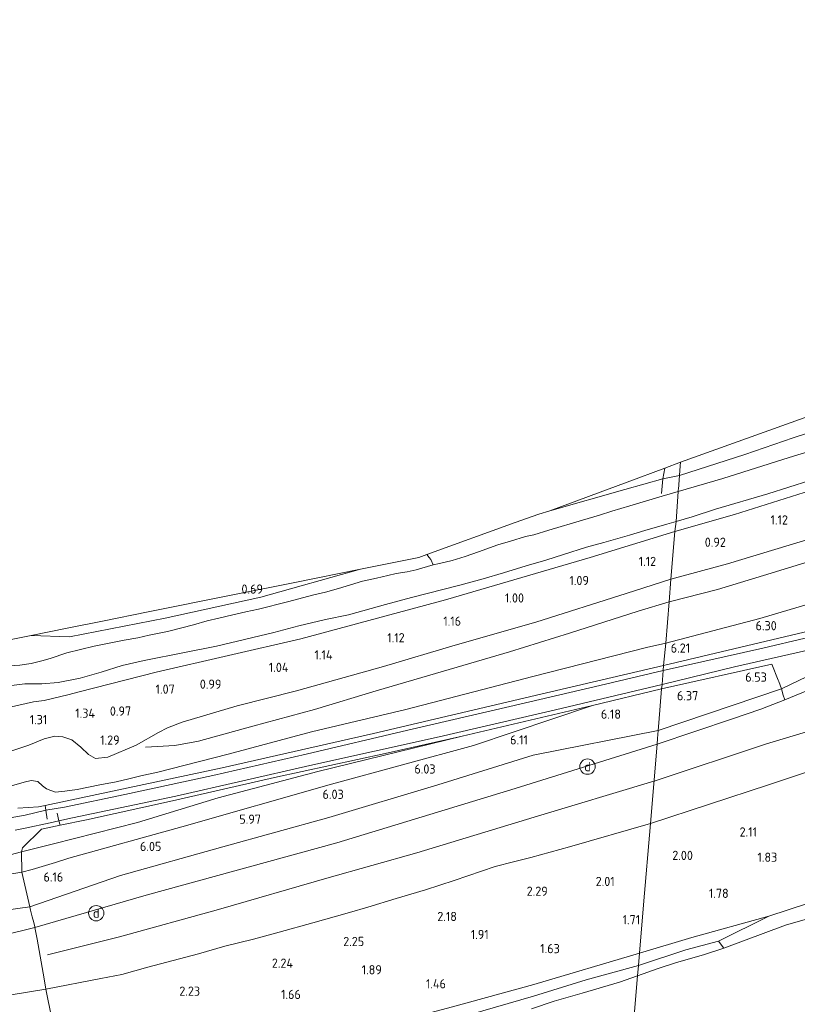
# Model space of a CAD drawing. Extents: x 130905 to 137824, y 412333 to 417928.
# Tile 82 of 256: x 131955 to 132107, y 413872 to 414064. Entities that reach past the tile are written whole.
import ezdxf
from ezdxf.enums import TextEntityAlignment as Align
from ezdxf.lldxf.tags import DXFTag

# ---------------------------------------------------------------- set-up
doc = ezdxf.new("R2010")
doc.units = 0
for name, color, linetype, lineweight in [('B-ME-GR-GRAS-GV', 60, 'Continuous', 13), ('B-ME-GW-TALUD_KRUIN-G', 90, 'Continuous', 18), ('B-ME-GW-TALUD_TEEN-G', 90, 'Continuous', 18), ('B-ME-IE-MEUBILAIR_DIJKPAAL-S', 7, 'Continuous', 25), ('B-ME-IE-MEUBILAIR_WEGMEUBILAIR-G', 7, 'Continuous', 18), ('B-ME-IE-TERREINAFSCHEIDING_DOORGANG-G', 210, 'Continuous', 18), ('B-ME-IE-TERREINAFSCHEIDING_KUNSTMATIG_HEKWERK-G', 20, 'IE-TERREINAFSCHEIDING-KUNSTMATIG', 18), ('B-ME-KG-GRENS_OPNAME-G', 210, 'KG-OPNAME', 18), ('B-ME-OB-BEKLEDING_STEEN-GV', 30, 'Continuous', 18), ('B-ME-OB-OEVERVOORZIENING-G', 7, 'Continuous', 18), ('B-ME-OG-BREUKLIJN-G', 7, 'Continuous', 18), ('B-ME-OG-WATER_GREPPEL-G', 160, 'Continuous', 18), ('B-ME-OG-WATER_RIVIER-GV', 130, 'Continuous', 18), ('B-ME-OG-WATER_SLOOT-G', 120, 'Continuous', 18), ('B-ME-OG-WATER_SLOOT-GV', 120, 'Continuous', 18), ('B-ME-VH-VERHARDING_ASFALT-GV', 252, 'Continuous', 18), ('B-ME-WH-WINTERBED-G', 150, 'WH-WINTERBED', 18), ('X-XX-AL-HOOGTELABEL-S', 7, 'Continuous', 25)]:
    doc.layers.add(name, color=color, linetype=linetype, lineweight=lineweight)
doc.styles.add('NLCS-ISO', font='NLCS-ISO.ttf')
doc.styles.add('NLCS-ISO-ANNOTATIVE-T18', font='NLCS-ISO.ttf', dxfattribs={"height": 1.8})
doc.styles.get("Standard").update_dxf_attribs({"font": 'arial.ttf'})
doc.linetypes.add('IE-TERREINAFSCHEIDING-KUNSTMATIG', pattern='A,4,[82,NLCS.SHX,S=0.75,R=90,X=0,Y=0],4,-2', length=10)
tags = doc.linetypes.add('KG-OPNAME', pattern='A,5.5,-2,["O",Standard,S=1.8,R=0,X=-0.5,Y=-0.9],-2,5.5,-2,[5,NLCS.SHX,S=0.75,R=0,X=0,Y=0],-2', length=19).pattern_tags.tags
tags[6] = DXFTag(74, 10)
tags = doc.linetypes.add('WH-WINTERBED', pattern='A,6,-3.5,["WB",Standard,S=1.8,R=0,X=-1.5,Y=-0.9],-3.5,6,-3.5,6,-3.5,6,-3.5,6,-3.5', length=51).pattern_tags.tags
tags[6] = DXFTag(74, 10)

# ---------------------------------------------------------------- blocks, each defined once
blk = doc.blocks.new('SAL-HOOGTELABEL-SO')
at = {"color": 0, "linetype": 'ByBlock', "lineweight": -2, "style": 'NLCS-ISO-ANNOTATIVE-T18'}
blk.add_attdef('HOOGTE', text='', height=1.8, dxfattribs=at).set_placement((2.79, 0), align=Align.RIGHT)
blk = doc.blocks.new('SIE-DIJKPAAL-SO')
at = {"color": 0, "linetype": 'ByBlock', "lineweight": 18}
blk.add_circle((0, 0), 1.5, dxfattribs=at)
at = {"color": 0, "linetype": 'ByBlock', "lineweight": 18, "style": 'NLCS-ISO'}
blk.add_text('d', height=1.8, dxfattribs=at).set_placement((0, 0), align=Align.MIDDLE_CENTER)

msp = doc.modelspace()

# ---------------------------------------------------------------- linework, layer by layer
at = {"layer": 'B-ME-GR-GRAS-GV'}
for points in [[(132096.492, 413979.501, 0.318), (132083.716, 413975.394, 0.231), (132083.874, 413977.288, 0.473), (132083.916, 413978.014, 0.416), (132111.455, 413987.86, 0.624), (132129.863, 413996.009, 0.636), (132148.27, 414004.157, 0.647), (132148.093, 413997.392, 0.607), (132142.622, 413994.936, 0.492), (132130.222, 413991.089, 0.517), (132116.661, 413986.243, 0.492), (132105.862, 413982.762, 0.554)], [(132092.14, 413974.786, -0.977), (132083.487, 413972.297, -0.977), (132083.483, 413972.607, -0.616), (132083.493, 413972.733, -0.097), (132083.716, 413975.394, 0.231), (132096.492, 413979.501, 0.318), (132105.862, 413982.762, 0.554), (132116.661, 413986.243, 0.492), (132130.222, 413991.089, 0.517), (132142.622, 413994.936, 0.492), (132148.093, 413997.392, 0.607), (132148.259, 413993.44, -0.369), (132148.067, 413992.484, -0.973), (132142.758, 413990.938, -0.977), (132134.748, 413988.449, -0.977), (132128.921, 413986.485, -0.977), (132123.098, 413984.551, -0.977), (132112.972, 413981.338, -0.977), (132105.093, 413978.937, -0.977)], [(132073.089, 413972.65, 0.506), (132058.425, 413968.534, 0.618), (132073.492, 413974.112, 0.425), (132080.865, 413976.833, 0.66), (132080.463, 413974.782, 0.536)], [(132083.716, 413975.394, 0.231), (132080.463, 413974.782, 0.536), (132080.865, 413976.833, 0.66), (132083.916, 413978.014, 0.416), (132083.874, 413977.288, 0.473)], [(132036.893, 413958.199, -0.977), (132035.679, 413957.989, -0.977), (132035.196, 413959.005, -0.923), (132034.889, 413959.396, -0.796), (132034.44, 413959.969, -0.516), (132051.693, 413966.218, 0.593), (132056.3, 413967.886, 0.434), (132058.425, 413968.534, 0.618), (132073.089, 413972.65, 0.506), (132080.463, 413974.782, 0.536), (132083.716, 413975.394, 0.231), (132083.493, 413972.733, -0.097), (132083.483, 413972.607, -0.616), (132083.487, 413972.297, -0.977), (132080.324, 413971.393, -0.977), (132074.063, 413969.499, -0.977), (132070.527, 413968.411, -0.977), (132068.144, 413967.67, -0.977), (132064.799, 413966.685, -0.977), (132058.21, 413964.709, -0.977), (132055.33, 413963.852, -0.977), (132053.707, 413963.487, -0.977), (132050.733, 413962.586, -0.977), (132048.283, 413961.881, -0.977), (132044.488, 413960.511, -0.977), (132041.941, 413959.596, -0.977), (132039.347, 413958.815, -0.977)], [(131983.414, 413947.536, 0.771), (131964.743, 413943.926, 1.171), (131957.289, 413944.183, 1.828), (131964.29, 413945.592, 1.52), (131971.15, 413946.974, 1.145), (131980.069, 413948.77, 0.796), (131996.619, 413952.103, 0.688), (132008.714, 413954.539, 0.674), (132021.468, 413957.107, 0.656), (132002.054, 413951.648, 0.516)], [(132094.067, 413927.9, 6.293), (132079.337, 413922.994, 6.143), (132079.426, 413924.066, 6.166), (132079.558, 413925.644, 6.184), (132079.684, 413927.141, 6.193), (132080.238, 413933.777, 6.211), (132101.704, 413938.59, 6.524), (132102.981, 413935.456, 6.439), (132103.074, 413935.197, 6.436), (132103.594, 413933.743, 6.419), (132103.954, 413932.511, 6.404), (132104.27, 413931.646, 6.394), (132099.561, 413929.798, 6.293)], [(131979.698, 413893.519, 6.062), (131957.998, 413887.216, 5.93), (131957.973, 413887.341, 5.967), (131957.761, 413888.172, 5.982), (131957.483, 413889.256, 6.002), (131957.138, 413890.608, 6.027), (131956.98, 413891.226, 6.039), (131955.445, 413897.972, 5.776), (131957.474, 413898.494, 5.862), (131962.016, 413899.876, 5.78), (131964.63, 413900.697, 5.778), (131986.64, 413906.807, 5.835), (132015.814, 413915.135, 6.037), (132043.556, 413922.688, 6.109), (132066.731, 413930.532, 5.921), (132080.238, 413933.777, 6.211), (132079.684, 413927.141, 6.193), (132079.558, 413925.644, 6.184), (132079.426, 413924.066, 6.166), (132079.337, 413922.994, 6.143), (132051.687, 413914.329, 6.093), (132016.901, 413903.689, 6.089)], [(131957.474, 413898.494, 5.862), (131955.445, 413897.972, 5.776), (131955.384, 413901.961, 4.509), (131961.602, 413903.532, 4.411), (131978.008, 413907.702, 4.389), (131993.716, 413912.521, 4.422), (132013.157, 413917.628, 4.772), (132041.353, 413924.556, 5.333), (132066.731, 413930.532, 5.921), (132043.556, 413922.688, 6.109), (132015.814, 413915.135, 6.037), (131986.64, 413906.807, 5.835), (131964.63, 413900.697, 5.778), (131962.016, 413899.876, 5.78)], [(131961.602, 413903.532, 4.411), (131955.384, 413901.961, 4.509), (131955.6, 413902.736, 4.349), (131959.286, 413906.398, 4.044), (131962.913, 413907.141, 4.061), (131968.069, 413908.197, 4.085), (131984.832, 413911.912, 4.153), (132004.716, 413916.472, 4.496), (132026.3, 413921.173, 5.017), (132041.353, 413924.556, 5.333), (132013.157, 413917.628, 4.772), (131993.716, 413912.521, 4.422), (131978.008, 413907.702, 4.389)], [(131970.853, 413877.229, 2.343), (131960.14, 413875.179, 2.437), (131959.8, 413877.202, 2.968), (131958.458, 413884.938, 5.275), (131957.998, 413887.216, 5.93), (131979.698, 413893.519, 6.062), (132016.901, 413903.689, 6.089), (132051.687, 413914.329, 6.093), (132079.337, 413922.994, 6.143), (132078.04, 413907.471, 2.253), (132062.283, 413902.916, 2.23), (132054.694, 413900.831, 2.253), (132051.354, 413899.986, 2.262), (132047.781, 413899.068, 2.275), (132039.754, 413896.355, 2.298), (132034.199, 413894.525, 2.275), (132028.474, 413892.842, 2.266), (132022.935, 413891.173, 2.266), (132019.351, 413890.131, 2.28), (132012.179, 413888.12, 2.289), (132005.655, 413886.314, 2.28), (132000.651, 413884.897, 2.277), (131995.006, 413883.532, 2.368), (131989.881, 413882.076, 2.298), (131980.025, 413879.439, 2.348), (131974.948, 413877.999, 2.348)], [(132104.421, 413887.62, 0.9), (132092.384, 413883.186, 0.9), (132091.332, 413884.519, 1.05), (132101.171, 413889.433, 1.35), (132116.052, 413894.286, 1.338), (132129.895, 413899.012, 1.325), (132143.979, 413902.811, 1.238), (132157.466, 413906.862, 1.288), (132175.614, 413913.261, 1.288), (132189.745, 413917.617, 1.325), (132192.218, 413916.418, 1.169), (132192.702, 413915.223, 0.9), (132182.28, 413912.25, 0.9), (132179.853, 413911.607, 0.9), (132170.256, 413907.907, 0.9), (132164.237, 413905.929, 0.9), (132158.515, 413903.978, 0.9), (132153.546, 413902.638, 0.9), (132150.989, 413901.793, 0.9), (132143.607, 413899.423, 0.9), (132134.956, 413896.818, 0.9), (132121.74, 413892.614, 0.9), (132113.867, 413890.152, 0.9), (132107.744, 413888.631, 0.9)], [(132084.954, 413882.822, 1.225), (132075.725, 413879.774, 1.225), (132075.924, 413882.206, 1.438), (132086.133, 413885.268, 1.488), (132101.171, 413889.433, 1.35), (132091.332, 413884.519, 1.05)], [(131965.262, 413847.698, 1.2), (131950.335, 413843.66, 1.106), (131950.701, 413844.718, 1.23), (131950.763, 413845.344, 1.316), (131956.373, 413847.714, 1.4), (131963.357, 413850.093, 1.413), (131977.01, 413853.912, 1.463), (131991.536, 413858.146, 1.463), (132005.23, 413862.295, 1.388), (132021.553, 413866.957, 1.338), (132039.472, 413871.699, 1.325), (132055.334, 413876.086, 1.388), (132075.924, 413882.206, 1.438), (132075.725, 413879.774, 1.225), (132065.51, 413876.963, 1.4), (132055.254, 413873.823, 1.288), (132040.419, 413869.471, 1.175), (132025.024, 413865.051, 1.263), (132010.421, 413861.457, 1.15), (131998.541, 413857.463, 1.163), (131984.983, 413853.21, 1.188), (131975.984, 413850.806, 1.175)]]:
    msp.add_polyline3d(points, close=True, dxfattribs=at)
for points in [[(132109.243, 413972.449, 0.607), (132094.476, 413967.79, 0.711), (132082.835, 413964.474, 0.595), (132083.062, 413966.443, -0.977), (132086.199, 413967.327, -0.977), (132090.71, 413968.823, -0.977), (132100.952, 413971.819, -0.977), (132109.117, 413974.418, -0.977)], [(132111.534, 413963.783, 1.255), (132093.066, 413958.163, 1.257), (132082.026, 413955.17, 1.176), (132082.835, 413964.474, 0.595), (132094.476, 413967.79, 0.711), (132109.243, 413972.449, 0.607)], [(131953.437, 413934.423, -0.977), (131956.048, 413934.754, -0.977), (131959.314, 413934.772, -0.977), (131962.551, 413935.026, -0.977), (131966.844, 413935.876, -0.977), (131970.9, 413937.024, -0.977), (131974.995, 413938.345, -0.977), (131979.289, 413939.28, -0.977), (131987.195, 413940.853, -0.977), (131993.444, 413942.089, -0.977), (132004.582, 413944.788, -0.977), (132009.452, 413946.068, -0.977), (132014.699, 413947.27, -0.977), (132019.133, 413948.237, -0.977), (132026.388, 413950.198, -0.977), (132031.467, 413951.596, -0.977), (132040.883, 413953.991, -0.977), (132045.447, 413955.206, -0.977), (132049.407, 413956.385, -0.977), (132053.816, 413957.763, -0.977), (132057.632, 413958.871, -0.977), (132061.114, 413960.009, -0.977), (132065.578, 413961.39, -0.977), (132068.98, 413962.308, -0.977), (132073.998, 413963.773, -0.977), (132076.989, 413964.637, -0.977), (132081.226, 413965.902, -0.977), (132083.062, 413966.443, -0.977), (132082.835, 413964.474, 0.595), (132066.296, 413959.398, 0.648), (132038.063, 413951.156, 0.687), (132009.889, 413943.547, 0.721), (131981.658, 413937.036, 0.66), (131966.652, 413933.169, 0.823), (131964.44, 413932.605, 0.836), (131961.704, 413931.96, 0.798), (131959.781, 413931.502, 0.798), (131957.702, 413931.252, 0.786), (131952.834, 413930.133, 0.619)], [(131952.834, 413930.133, 0.619), (131957.702, 413931.252, 0.786), (131959.781, 413931.502, 0.798), (131961.704, 413931.96, 0.798), (131964.44, 413932.605, 0.836), (131966.652, 413933.169, 0.823), (131981.658, 413937.036, 0.66), (132009.889, 413943.547, 0.721), (132038.063, 413951.156, 0.687), (132066.296, 413959.398, 0.648), (132082.835, 413964.474, 0.595), (132082.026, 413955.17, 1.176), (132073.34, 413952.393, 1.154), (132055.727, 413946.799, 1.298), (132039.966, 413942.29, 1.321), (132025.961, 413938.107, 1.452), (132009.008, 413933.393, 1.321), (131997.447, 413930.478, 1.289), (131986.742, 413927.264, 1.325), (131983.86, 413926.163, 1.325), (131982.103, 413925.264, 1.33), (131977.756, 413922.754, 1.548), (131972.206, 413920.451, 1.54), (131969.835, 413920.176, 1.84), (131968.454, 413920.943, 1.651), (131966.949, 413922.393, 1.513), (131965.194, 413923.788, 1.471), (131963.422, 413924.383, 1.54), (131961.883, 413924.546, 1.569), (131959.774, 413924.031, 1.559), (131956.793, 413922.771, 1.83), (131953.473, 413921.665, 2.137)], [(132126.354, 413955.494, 5.859), (132099.366, 413947.482, 6.003), (132081.043, 413942.713, 5.875), (132081.675, 413950.725, 2.304), (132082.026, 413955.17, 1.176), (132093.066, 413958.163, 1.257), (132111.534, 413963.783, 1.255)], [(131947.424, 413942.196, 1.638), (131957.289, 413944.183, 1.828), (131964.743, 413943.926, 1.171), (131983.414, 413947.536, 0.771), (132002.054, 413951.648, 0.516), (132021.468, 413957.107, 0.656), (132032.884, 413959.406, -0.267), (132034.44, 413959.969, -0.516), (132034.889, 413959.396, -0.796), (132035.196, 413959.005, -0.923), (132035.679, 413957.989, -0.977), (132032.372, 413956.974, -0.977), (132030.611, 413956.581, -0.977), (132028.427, 413956.251, -0.977), (132026.803, 413955.909, -0.977), (132024.617, 413955.348, -0.977), (132021.894, 413954.802, -0.977), (132017.23, 413953.368, -0.977), (132014.668, 413952.647, -0.977), (132012.141, 413952.061, -0.977), (132009.448, 413951.35, -0.977), (132007.258, 413950.729, -0.977), (132001.619, 413949.308, -0.977), (131999.163, 413948.807, -0.977), (131996.628, 413948.196, -0.977), (131993.86, 413947.559, -0.977), (131991.571, 413947.053, -0.977), (131988.943, 413946.241, -0.977), (131986.671, 413945.684, -0.977), (131983.851, 413944.955, -0.977), (131980.296, 413944.216, -0.977), (131978.1, 413943.751, -0.977), (131975.393, 413943.262, -0.977), (131972.137, 413942.61, -0.977), (131969.53, 413942.081, -0.977), (131966.871, 413941.44, -0.977), (131964.202, 413940.785, -0.977), (131960.951, 413939.721, -0.977), (131959.342, 413939.247, -0.977), (131957.288, 413938.719, -0.977), (131955.062, 413938.367, -0.977), (131953.075, 413938.264, -0.977)], [(132110.538, 413945.415, 6.362), (132080.62, 413938.344, 6.125), (132081.043, 413942.713, 5.875), (132099.366, 413947.482, 6.003), (132126.354, 413955.494, 5.859)], [(131953.473, 413921.665, 2.137), (131956.793, 413922.771, 1.83), (131959.774, 413924.031, 1.559), (131961.883, 413924.546, 1.569), (131963.422, 413924.383, 1.54), (131965.194, 413923.788, 1.471), (131966.949, 413922.393, 1.513), (131968.454, 413920.943, 1.651), (131969.835, 413920.176, 1.84), (131972.206, 413920.451, 1.54), (131977.756, 413922.754, 1.548), (131982.103, 413925.264, 1.33), (131983.86, 413926.163, 1.325), (131986.742, 413927.264, 1.325), (131997.447, 413930.478, 1.289), (132009.008, 413933.393, 1.321), (132025.961, 413938.107, 1.452), (132039.966, 413942.29, 1.321), (132055.727, 413946.799, 1.298), (132073.34, 413952.393, 1.154), (132082.026, 413955.17, 1.176), (132081.675, 413950.725, 2.304), (132081.043, 413942.713, 5.875), (132077.297, 413941.857, 5.866), (132055.124, 413936.204, 5.419), (132030.342, 413929.762, 4.792), (132011.909, 413925.383, 4.261), (131995.713, 413921.047, 3.966), (131981.706, 413917.454, 3.713), (131978.896, 413916.826, 3.702), (131976.317, 413916.21, 3.687), (131973.826, 413915.592, 3.672), (131970.657, 413915.016, 3.646), (131966.225, 413914.143, 3.756), (131963.814, 413913.805, 3.768), (131962.019, 413913.58, 3.711), (131961.128, 413913.912, 3.625), (131960.269, 413914.274, 3.568), (131959.468, 413914.832, 3.526), (131958.543, 413915.659, 3.302), (131957.238, 413915.862, 3.455), (131955.87, 413915.534, 3.589), (131953.41, 413914.821, 3.537)], [(132116.486, 413945.576, 6.438), (132099.96, 413941.68, 6.299), (132080.539, 413937.375, 6.148), (132080.62, 413938.344, 6.125), (132110.538, 413945.415, 6.362)], [(131953.41, 413914.821, 3.537), (131955.87, 413915.534, 3.589), (131957.238, 413915.862, 3.455), (131958.543, 413915.659, 3.302), (131959.468, 413914.832, 3.526), (131960.269, 413914.274, 3.568), (131961.128, 413913.912, 3.625), (131962.019, 413913.58, 3.711), (131963.814, 413913.805, 3.768), (131966.225, 413914.143, 3.756), (131970.657, 413915.016, 3.646), (131973.826, 413915.592, 3.672), (131976.317, 413916.21, 3.687), (131978.896, 413916.826, 3.702), (131981.706, 413917.454, 3.713), (131995.713, 413921.047, 3.966), (132011.909, 413925.383, 4.261), (132030.342, 413929.762, 4.792), (132055.124, 413936.204, 5.419), (132077.297, 413941.857, 5.866), (132081.043, 413942.713, 5.875), (132080.62, 413938.344, 6.125), (132056.669, 413932.71, 5.596), (132024.013, 413925.036, 4.89), (131994.531, 413918.38, 4.184), (131960.024, 413911.005, 4.001), (131958.723, 413910.727, 3.994), (131954.669, 413910.459, 3.985)], [(132114.846, 413935.981, 6.435), (132104.27, 413931.646, 6.394), (132103.954, 413932.511, 6.404), (132103.594, 413933.743, 6.419), (132103.074, 413935.197, 6.436), (132102.981, 413935.456, 6.439), (132101.704, 413938.59, 6.524), (132080.238, 413933.777, 6.211), (132080.308, 413934.611, 6.206), (132094.443, 413938.06, 6.415), (132110.743, 413941.749, 6.419)], [(131954.669, 413910.459, 3.985), (131958.723, 413910.727, 3.994), (131960.024, 413911.005, 4.001), (131994.531, 413918.38, 4.184), (132024.013, 413925.036, 4.89), (132056.669, 413932.71, 5.596), (132080.62, 413938.344, 6.125), (132080.539, 413937.375, 6.148), (132068.195, 413934.433, 5.912), (132050.645, 413930.305, 5.519), (132030.745, 413925.724, 5.094), (132010.892, 413920.997, 4.584), (131992.726, 413916.873, 4.263), (131975.56, 413913.117, 3.974), (131963.732, 413910.659, 3.944), (131960.152, 413910.063, 4.012), (131956.075, 413909.121, 4.024), (131952.478, 413908.457, 4.103)], [(131954.165, 413906.191, 4.098), (131956.082, 413906.582, 4.068), (131960.998, 413907.592, 4.076), (131962.685, 413908, 4.093), (131965.357, 413908.624, 4.048), (131985.49, 413912.819, 4.239), (132011.589, 413918.778, 4.7), (132036.866, 413924.414, 5.27), (132059.512, 413929.692, 5.754), (132080.308, 413934.611, 6.206), (132080.238, 413933.777, 6.211), (132066.731, 413930.532, 5.921), (132041.353, 413924.556, 5.333), (132026.3, 413921.173, 5.017), (132004.716, 413916.472, 4.496), (131984.832, 413911.912, 4.153), (131968.069, 413908.197, 4.085), (131962.913, 413907.141, 4.061), (131959.286, 413906.398, 4.044), (131955.6, 413902.736, 4.349), (131955.384, 413901.961, 4.509), (131951.176, 413900.836, 4.371)], [(132117.74, 413920.549, 2.581), (132101.09, 413915.02, 2.512), (132078.04, 413907.471, 2.253), (132079.337, 413922.994, 6.143), (132094.067, 413927.9, 6.293), (132099.561, 413929.798, 6.293), (132104.27, 413931.646, 6.394), (132114.846, 413935.981, 6.435)], [(132116.052, 413894.286, 1.338), (132101.171, 413889.433, 1.35), (132086.133, 413885.268, 1.488), (132075.924, 413882.206, 1.438), (132076.716, 413891.633, 1.825), (132078.04, 413907.471, 2.253), (132101.09, 413915.02, 2.512), (132117.74, 413920.549, 2.581)], [(131946.122, 413872.905, 2.925), (131960.14, 413875.179, 2.437), (131970.853, 413877.229, 2.343), (131974.948, 413877.999, 2.348), (131980.025, 413879.439, 2.348), (131989.881, 413882.076, 2.298), (131995.006, 413883.532, 2.368), (132000.651, 413884.897, 2.277), (132005.655, 413886.314, 2.28), (132012.179, 413888.12, 2.289), (132019.351, 413890.131, 2.28), (132022.935, 413891.173, 2.266), (132028.474, 413892.842, 2.266), (132034.199, 413894.525, 2.275), (132039.754, 413896.355, 2.298), (132047.781, 413899.068, 2.275), (132051.354, 413899.986, 2.262), (132054.694, 413900.831, 2.253), (132062.283, 413902.916, 2.23), (132078.04, 413907.471, 2.253), (132076.716, 413891.633, 1.825), (132075.924, 413882.206, 1.438), (132055.334, 413876.086, 1.388), (132039.472, 413871.699, 1.325)], [(131951.176, 413900.836, 4.371), (131955.384, 413901.961, 4.509), (131955.445, 413897.972, 5.776), (131944.216, 413896.139, 5.949)], [(131751.386, 413874.723, 6.107), (131770.009, 413877.01, 6.197), (131789.296, 413879.411, 6.082), (131808.589, 413881.811, 6.17), (131826.305, 413883.791, 5.991), (131844.393, 413886.155, 6.102), (131864.212, 413888.541, 5.925), (131878.527, 413889.892, 5.945), (131894.31, 413891.319, 5.882), (131908.416, 413892.219, 5.934), (131925.038, 413893.795, 6.048), (131933.047, 413894.621, 5.939), (131944.216, 413896.139, 5.949), (131955.445, 413897.972, 5.776), (131956.98, 413891.226, 6.039), (131957.138, 413890.608, 6.027), (131957.483, 413889.256, 6.002), (131957.761, 413888.172, 5.982), (131957.973, 413887.341, 5.967), (131957.998, 413887.216, 5.93), (131927.139, 413879.569, 6.093), (131894.949, 413872.69, 6.134), (131863.099, 413865.995, 6.034)], [(131748.029, 413843.22, 5.967), (131769.818, 413847.498, 6.037), (131800.078, 413853.307, 6.12), (131831.239, 413859.792, 6.089), (131863.099, 413865.995, 6.034), (131894.949, 413872.69, 6.134), (131927.139, 413879.569, 6.093), (131957.998, 413887.216, 5.93), (131958.458, 413884.938, 5.275), (131959.8, 413877.202, 2.968), (131960.14, 413875.179, 2.437), (131946.122, 413872.905, 2.925), (131928.687, 413868.983, 2.937), (131907.248, 413864.352, 3.012), (131886.073, 413859.281, 2.975), (131866.317, 413853.529, 2.9), (131839.49, 413847.367, 2.787), (131818.202, 413842.835, 2.812), (131789.873, 413837.766, 2.762), (131764.358, 413833.181, 2.712), (131741.53, 413829.582, 2.675)]]:
    msp.add_polyline3d(points, dxfattribs=at)
at = {"layer": 'B-ME-GW-TALUD_KRUIN-G'}
for points in [[(132081.043, 413942.713, 5.875), (132099.366, 413947.482, 6.003), (132126.354, 413955.494, 5.859), (132151.206, 413962.268, 6.04), (132181.259, 413971.855, 6.115), (132207.467, 413980.829, 6.195), (132224.779, 413986.916, 6.218), (132233.363, 413990.194, 6.209), (132239.274, 413992.73, 5.908), (132245.623, 413995.586, 5.736), (132250.13, 413997.073, 5.761), (132257.045, 413999.651, 5.722), (132287.277, 414011.629, 5.922), (132306.702, 414019.97, 5.868), (132324.145, 414027.718, 5.638), (132337.42, 414034.627, 5.121), (132344.798, 414038.795, 4.85)], [(132365.347, 413978.439, 1.207), (132351.473, 413972.891, 1.332), (132338.244, 413967.764, 1.232), (132324.858, 413962.787, 1.182), (132309.626, 413957.071, 1.082), (132293.208, 413951.183, 1.119), (132280.087, 413946.418, 1.132), (132265.962, 413941.455, 1.132), (132258.952, 413939.012, 1.119), (132247.096, 413934.907, 1.094), (132233.889, 413930.382, 1.269), (132219.583, 413925.502, 1.344), (132206.115, 413920.994, 1.257), (132192.218, 413916.418, 1.169), (132189.745, 413917.617, 1.325), (132175.614, 413913.261, 1.288), (132157.466, 413906.862, 1.288), (132143.979, 413902.811, 1.238), (132129.895, 413899.012, 1.325), (132116.052, 413894.286, 1.338), (132101.171, 413889.433, 1.35), (132091.332, 413884.519, 1.05)], [(132104.27, 413931.646, 6.394), (132114.846, 413935.981, 6.435), (132122.208, 413939.16, 6.573), (132129.625, 413942.011, 6.504), (132135.625, 413943.876, 6.455), (132143.784, 413945.903, 6.382), (132148.943, 413947.049, 6.228)], [(131953.41, 413914.821, 3.537), (131955.87, 413915.534, 3.589), (131957.238, 413915.862, 3.455), (131958.543, 413915.659, 3.302), (131959.468, 413914.832, 3.526), (131960.269, 413914.274, 3.568), (131961.128, 413913.912, 3.625), (131962.019, 413913.58, 3.711), (131963.814, 413913.805, 3.768), (131966.225, 413914.143, 3.756), (131970.657, 413915.016, 3.646), (131973.826, 413915.592, 3.672), (131976.317, 413916.21, 3.687), (131978.896, 413916.826, 3.702), (131981.706, 413917.454, 3.713), (131995.713, 413921.047, 3.966), (132011.909, 413925.383, 4.261), (132030.342, 413929.762, 4.792), (132055.124, 413936.204, 5.419), (132077.297, 413941.857, 5.866), (132081.043, 413942.713, 5.875)], [(132066.731, 413930.532, 5.921), (132043.556, 413922.688, 6.109), (132015.814, 413915.135, 6.037), (131986.64, 413906.807, 5.835), (131964.63, 413900.697, 5.778), (131962.016, 413899.876, 5.78), (131957.474, 413898.494, 5.862), (131955.445, 413897.972, 5.776)], [(132094.067, 413927.9, 6.293), (132099.561, 413929.798, 6.293), (132104.27, 413931.646, 6.394)], [(132094.067, 413927.9, 6.293), (132079.337, 413922.994, 6.143)], [(131726.126, 413839.654, 5.773), (131734.038, 413841.486, 5.958), (131740.863, 413842.511, 6.003), (131743.756, 413842.67, 5.989), (131748.029, 413843.22, 5.967), (131769.818, 413847.498, 6.037), (131800.078, 413853.307, 6.12), (131831.239, 413859.792, 6.089), (131863.099, 413865.995, 6.034), (131894.949, 413872.69, 6.134), (131927.139, 413879.569, 6.093), (131957.998, 413887.216, 5.93), (131979.698, 413893.519, 6.062), (132016.901, 413903.689, 6.089), (132051.687, 413914.329, 6.093), (132079.337, 413922.994, 6.143)], [(131734.325, 413872.454, 5.89), (131751.386, 413874.723, 6.107), (131770.009, 413877.01, 6.197), (131789.296, 413879.411, 6.082), (131808.589, 413881.811, 6.17), (131826.305, 413883.791, 5.991), (131844.393, 413886.155, 6.102), (131864.212, 413888.541, 5.925), (131878.527, 413889.892, 5.945), (131894.31, 413891.319, 5.882), (131908.416, 413892.219, 5.934), (131925.038, 413893.795, 6.048), (131933.047, 413894.621, 5.939), (131944.216, 413896.139, 5.949), (131955.445, 413897.972, 5.776)], [(132075.725, 413879.774, 1.225), (132084.954, 413882.822, 1.225), (132091.332, 413884.519, 1.05)], [(132075.725, 413879.774, 1.225), (132065.51, 413876.963, 1.4), (132055.254, 413873.823, 1.288), (132040.419, 413869.471, 1.175), (132025.024, 413865.051, 1.263), (132010.421, 413861.457, 1.15), (131998.541, 413857.463, 1.163), (131984.983, 413853.21, 1.188), (131975.984, 413850.806, 1.175), (131965.262, 413847.698, 1.2), (131950.335, 413843.66, 1.106)]]:
    msp.add_polyline3d(points, dxfattribs=at)
at = {"layer": 'B-ME-GW-TALUD_TEEN-G'}
for points in [[(132323.833, 414063.439, 1.656), (132313.756, 414056.957, 1.648), (132302.31, 414049.385, 1.688), (132288.994, 414040.679, 1.652), (132273.269, 414030.083, 1.615), (132256.221, 414019.541, 1.623), (132245.422, 414013.045, 1.442), (132243.34, 414010.98, 1.519), (132242.265, 414009.167, 1.58), (132241.413, 414007.906, 1.613), (132239.952, 414006.787, 1.609), (132235.037, 414004.399, 1.724), (132223.876, 413999.991, 1.494), (132216.961, 413997.309, 1.55), (132203.758, 413992.174, 1.571), (132195.52, 413989.213, 1.514), (132191.615, 413988.503, 1.421), (132188.149, 413987.786, 1.438), (132171.052, 413982.056, 1.404), (132154.527, 413976.881, 1.386), (132133.193, 413970.752, 1.177), (132111.534, 413963.783, 1.255), (132093.066, 413958.163, 1.257), (132082.026, 413955.17, 1.176)], [(132276.134, 413974.756, 2.597), (132271.302, 413972.696, 2.488), (132263.436, 413969.754, 2.613), (132249.648, 413964.507, 2.508), (132249.471, 413964.434, 2.507), (132238.774, 413960.59, 2.488), (132221.085, 413954.804, 2.565), (132204.274, 413949.153, 2.597), (132195.604, 413945.909, 2.625), (132183.749, 413941.844, 2.577), (132167.991, 413936.277, 2.52), (132155.563, 413931.878, 2.565), (132142.231, 413927.988, 2.524), (132128.646, 413923.726, 2.654), (132117.74, 413920.549, 2.581), (132101.09, 413915.02, 2.512), (132078.04, 413907.471, 2.253)], [(131953.473, 413921.665, 2.137), (131956.793, 413922.771, 1.83), (131959.774, 413924.031, 1.559), (131961.883, 413924.546, 1.569), (131963.422, 413924.383, 1.54), (131965.194, 413923.788, 1.471), (131966.949, 413922.393, 1.513), (131968.454, 413920.943, 1.651), (131969.835, 413920.176, 1.84), (131972.206, 413920.451, 1.54), (131977.756, 413922.754, 1.548), (131982.103, 413925.264, 1.33), (131983.86, 413926.163, 1.325), (131986.742, 413927.264, 1.325), (131997.447, 413930.478, 1.289), (132009.008, 413933.393, 1.321), (132025.961, 413938.107, 1.452), (132039.966, 413942.29, 1.321), (132055.727, 413946.799, 1.298), (132073.34, 413952.393, 1.154), (132082.026, 413955.17, 1.176)], [(132041.353, 413924.556, 5.333), (132066.731, 413930.532, 5.921)], [(132041.353, 413924.556, 5.333), (132013.157, 413917.628, 4.772), (131993.716, 413912.521, 4.422), (131978.008, 413907.702, 4.389), (131961.602, 413903.532, 4.411), (131955.384, 413901.961, 4.509), (131951.176, 413900.836, 4.371), (131947.805, 413899.719, 4.479), (131945.774, 413899.366, 4.374), (131942.414, 413898.486, 4.462), (131939.353, 413898.1, 4.357), (131937.775, 413897.725, 4.46), (131935.703, 413897.654, 4.551), (131933.327, 413897.31, 4.619), (131931.307, 413897.071, 4.611), (131929.784, 413896.769, 4.664), (131928.233, 413896.73, 4.739), (131926.267, 413896.582, 4.716), (131923.434, 413896.251, 4.661), (131919.704, 413895.895, 4.694)], [(131928.687, 413868.983, 2.937), (131946.122, 413872.905, 2.925), (131960.14, 413875.179, 2.437), (131970.853, 413877.229, 2.343), (131974.948, 413877.999, 2.348), (131980.025, 413879.439, 2.348), (131989.881, 413882.076, 2.298), (131995.006, 413883.532, 2.368), (132000.651, 413884.897, 2.277), (132005.655, 413886.314, 2.28), (132012.179, 413888.12, 2.289), (132019.351, 413890.131, 2.28), (132022.935, 413891.173, 2.266), (132028.474, 413892.842, 2.266), (132034.199, 413894.525, 2.275), (132039.754, 413896.355, 2.298), (132047.781, 413899.068, 2.275), (132051.354, 413899.986, 2.262), (132054.694, 413900.831, 2.253), (132062.283, 413902.916, 2.23), (132078.04, 413907.471, 2.253)]]:
    msp.add_polyline3d(points, dxfattribs=at)
at = {"layer": 'B-ME-IE-MEUBILAIR_WEGMEUBILAIR-G'}
for points in [[(131960.024, 413911.005, 4.001), (131960.152, 413910.063, 4.012), (131960.356, 413908.347, 3.999)], [(131962.35, 413909.477, 4.035), (131962.685, 413908, 4.093), (131962.913, 413907.141, 4.061)]]:
    msp.add_polyline3d(points, dxfattribs=at)
at = {"layer": 'B-ME-IE-TERREINAFSCHEIDING_DOORGANG-G'}
for points in [[(132102.981, 413935.456, 6.439), (132103.074, 413935.197, 6.436), (132103.594, 413933.743, 6.419), (132103.954, 413932.511, 6.404), (132104.27, 413931.646, 6.394)], [(131954.669, 413910.459, 3.985), (131958.723, 413910.727, 3.994)], [(131957.973, 413887.341, 5.967), (131957.761, 413888.172, 5.982), (131957.483, 413889.256, 6.002), (131957.138, 413890.608, 6.027), (131956.98, 413891.226, 6.039)]]:
    msp.add_polyline3d(points, dxfattribs=at)
at = {"layer": 'B-ME-IE-TERREINAFSCHEIDING_KUNSTMATIG_HEKWERK-G'}
for points in [[(132237.913, 413989.045, 6.37), (132232.728, 413985.119, 6.445), (132229.406, 413983.095, 6.395), (132212.192, 413977.063, 6.5), (132189.241, 413969.796, 6.334), (132168.953, 413963.052, 6.35), (132148.73, 413956.117, 6.362), (132131.187, 413950.597, 6.37), (132110.538, 413945.415, 6.362), (132080.62, 413938.344, 6.125)], [(132080.241, 413971.861, -0.289), (132080.463, 413974.782, 0.536), (132080.865, 413976.833, 0.66)], [(132080.62, 413938.344, 6.125), (132056.669, 413932.71, 5.596), (132024.013, 413925.036, 4.89), (131994.531, 413918.38, 4.184), (131960.024, 413911.005, 4.001), (131958.723, 413910.727, 3.994)], [(132080.238, 413933.777, 6.211), (132101.704, 413938.59, 6.524), (132102.981, 413935.456, 6.439)], [(132066.731, 413930.532, 5.921), (132080.238, 413933.777, 6.211)], [(131956.98, 413891.226, 6.039), (131955.445, 413897.972, 5.776), (131955.384, 413901.961, 4.509), (131955.6, 413902.736, 4.349), (131959.286, 413906.398, 4.044), (131962.913, 413907.141, 4.061), (131968.069, 413908.197, 4.085), (131984.832, 413911.912, 4.153), (132004.716, 413916.472, 4.496), (132026.3, 413921.173, 5.017), (132041.353, 413924.556, 5.333)], [(131961.27, 413869.351, 2.248), (131960.14, 413875.179, 2.437), (131959.8, 413877.202, 2.968), (131958.458, 413884.938, 5.275), (131957.998, 413887.216, 5.93), (131957.973, 413887.341, 5.967)]]:
    msp.add_polyline3d(points, dxfattribs=at)
at = {"layer": 'B-ME-KG-GRENS_OPNAME-G'}
for points in [[(132309.86, 414064.348, 1.371), (132289.008, 414057.209, 1.24), (132268.157, 414050.071, 1.11), (132258.077, 414046.869, -0.977), (132238.942, 414040.356, -0.973), (132223.554, 414035.047, 1.181), (132199.948, 414027.033, 1.35), (132175.753, 414016.322, 1.057), (132151.558, 414005.612, 0.763), (132150.218, 414004.99, -0.111), (132148.27, 414004.157, 0.647), (132129.863, 413996.009, 0.636), (132111.455, 413987.86, 0.624), (132083.916, 413978.014, 0.416)], [(132083.916, 413978.014, 0.416), (132080.865, 413976.833, 0.66), (132073.492, 413974.112, 0.425), (132058.425, 413968.534, 0.618), (132056.3, 413967.886, 0.434), (132051.693, 413966.218, 0.593), (132034.44, 413959.969, -0.516), (132032.884, 413959.406, -0.267), (132021.468, 413957.107, 0.656), (132008.714, 413954.539, 0.674), (131996.619, 413952.103, 0.688), (131980.069, 413948.77, 0.796), (131971.15, 413946.974, 1.145), (131964.29, 413945.592, 1.52), (131957.289, 413944.183, 1.828), (131947.424, 413942.196, 1.638)]]:
    msp.add_polyline3d(points, dxfattribs=at)
at = {"layer": 'B-ME-OB-BEKLEDING_STEEN-GV'}
msp.add_polyline3d([(132079.548, 413879.19, 0.9), (132075.556, 413877.75, 0.9), (132075.725, 413879.774, 1.225), (132084.954, 413882.822, 1.225), (132091.332, 413884.519, 1.05), (132092.384, 413883.186, 0.9), (132088.589, 413881.924, 0.9), (132082.941, 413880.29, 0.9)], close=True, dxfattribs=at)
msp.add_polyline3d([(132040.419, 413869.471, 1.175), (132055.254, 413873.823, 1.288), (132065.51, 413876.963, 1.4), (132075.725, 413879.774, 1.225), (132075.556, 413877.75, 0.9), (132071.985, 413876.525, 0.9), (132064.71, 413874.403, 0.9), (132059.269, 413872.811, 0.9), (132054.854, 413871.311, 0.9)], dxfattribs=at)
at = {"layer": 'B-ME-OB-OEVERVOORZIENING-G'}
for points in [[(132075.556, 413877.75, 0.9), (132079.548, 413879.19, 0.9), (132082.941, 413880.29, 0.9), (132088.589, 413881.924, 0.9), (132092.384, 413883.186, 0.9), (132104.421, 413887.62, 0.9), (132107.744, 413888.631, 0.9)], [(132054.854, 413871.311, 0.9), (132059.269, 413872.811, 0.9), (132064.71, 413874.403, 0.9), (132071.985, 413876.525, 0.9), (132075.556, 413877.75, 0.9)]]:
    msp.add_polyline3d(points, dxfattribs=at)
at = {"layer": 'B-ME-OG-BREUKLIJN-G'}
for points in [[(132081.675, 413950.725, 2.304), (132091.131, 413953.176, 2.391), (132100.08, 413955.866, 2.491), (132112.227, 413959.592, 2.391), (132124.102, 413963.415, 2.266), (132137.524, 413967.125, 2.366), (132150.516, 413970.97, 2.416), (132162.595, 413974.72, 2.529), (132175.772, 413979.244, 2.541), (132188.878, 413984.157, 2.341), (132191.536, 413985.5, 2.154), (132194.519, 413987.645, 1.766)], [(131979.556, 413922.375, 1.907), (131985.266, 413922.686, 2.169), (131989.895, 413923.555, 2.444), (132000.488, 413926.46, 2.407), (132012.545, 413929.721, 2.419), (132024.542, 413933.348, 2.407), (132037.716, 413937.223, 2.319), (132050.547, 413940.992, 2.394), (132062.248, 413944.647, 2.382), (132075.659, 413948.916, 2.294), (132081.675, 413950.725, 2.304)], [(132170.665, 413945.272, 4.225), (132152.982, 413939.318, 4.225), (132138.002, 413934.616, 4.237), (132119.557, 413928.724, 4.112), (132100.72, 413923.068, 4.1), (132078.784, 413915.747, 4.075), (132078.73, 413915.731, 4.075)], [(132078.73, 413915.731, 4.075), (132055.352, 413908.732, 4.075), (132032.513, 413901.772, 4.075), (132014.919, 413896.818, 4.062), (131993.772, 413890.687, 4.087), (131974.509, 413885.393, 4.037), (131960.441, 413881.856, 4.062)]]:
    msp.add_polyline3d(points, dxfattribs=at)
at = {"layer": 'B-ME-OG-WATER_GREPPEL-G'}
msp.add_polyline3d([(132034.44, 413959.969, -0.516), (132034.889, 413959.396, -0.796), (132035.196, 413959.005, -0.923), (132035.679, 413957.989, -0.977)], dxfattribs=at)
at = {"layer": 'B-ME-OG-WATER_RIVIER-GV'}
for points in [[(132057.326, 413659.605, 0.391), (132075.556, 413877.75, 0.9), (132079.548, 413879.19, 0.9), (132082.941, 413880.29, 0.9), (132088.589, 413881.924, 0.9), (132092.384, 413883.186, 0.9), (132104.421, 413887.62, 0.9), (132107.744, 413888.631, 0.9)], [(132054.854, 413871.311, 0.9), (132059.269, 413872.811, 0.9), (132064.71, 413874.403, 0.9), (132071.985, 413876.525, 0.9), (132075.556, 413877.75, 0.9), (132057.326, 413659.605, 0.391)]]:
    msp.add_polyline3d(points, dxfattribs=at)
at = {"layer": 'B-ME-OG-WATER_SLOOT-G'}
for points in [[(132105.862, 413982.762, 0.554), (132116.661, 413986.243, 0.492), (132130.222, 413991.089, 0.517), (132142.622, 413994.936, 0.492), (132148.093, 413997.392, 0.607)], [(132083.716, 413975.394, 0.231), (132096.492, 413979.501, 0.318), (132105.862, 413982.762, 0.554)], [(132058.425, 413968.534, 0.618), (132073.089, 413972.65, 0.506), (132080.463, 413974.782, 0.536)], [(132080.463, 413974.782, 0.536), (132083.716, 413975.394, 0.231)], [(132082.835, 413964.474, 0.595), (132094.476, 413967.79, 0.711), (132109.243, 413972.449, 0.607)], [(131952.834, 413930.133, 0.619), (131957.702, 413931.252, 0.786), (131959.781, 413931.502, 0.798), (131961.704, 413931.96, 0.798), (131964.44, 413932.605, 0.836), (131966.652, 413933.169, 0.823), (131981.658, 413937.036, 0.66), (132009.889, 413943.547, 0.721), (132038.063, 413951.156, 0.687), (132066.296, 413959.398, 0.648), (132082.835, 413964.474, 0.595)], [(132021.468, 413957.107, 0.656), (132002.054, 413951.648, 0.516), (131983.414, 413947.536, 0.771), (131964.743, 413943.926, 1.171), (131957.289, 413944.183, 1.828)]]:
    msp.add_polyline3d(points, dxfattribs=at)
at = {"layer": 'B-ME-OG-WATER_SLOOT-GV'}
for points in [[(132109.117, 413974.418, -0.977), (132100.952, 413971.819, -0.977), (132090.71, 413968.823, -0.977), (132086.199, 413967.327, -0.977), (132083.062, 413966.443, -0.977), (132083.487, 413972.297, -0.977), (132092.14, 413974.786, -0.977), (132105.093, 413978.937, -0.977), (132112.972, 413981.338, -0.977)], [(131953.075, 413938.264, -0.977), (131955.062, 413938.367, -0.977), (131957.288, 413938.719, -0.977), (131959.342, 413939.247, -0.977), (131960.951, 413939.721, -0.977), (131964.202, 413940.785, -0.977), (131966.871, 413941.44, -0.977), (131969.53, 413942.081, -0.977), (131972.137, 413942.61, -0.977), (131975.393, 413943.262, -0.977), (131978.1, 413943.751, -0.977), (131980.296, 413944.216, -0.977), (131983.851, 413944.955, -0.977), (131986.671, 413945.684, -0.977), (131988.943, 413946.241, -0.977), (131991.571, 413947.053, -0.977), (131993.86, 413947.559, -0.977), (131996.628, 413948.196, -0.977), (131999.163, 413948.807, -0.977), (132001.619, 413949.308, -0.977), (132007.258, 413950.729, -0.977), (132009.448, 413951.35, -0.977), (132012.141, 413952.061, -0.977), (132014.668, 413952.647, -0.977), (132017.23, 413953.368, -0.977), (132021.894, 413954.802, -0.977), (132024.617, 413955.348, -0.977), (132026.803, 413955.909, -0.977), (132028.427, 413956.251, -0.977), (132030.611, 413956.581, -0.977), (132032.372, 413956.974, -0.977), (132035.679, 413957.989, -0.977), (132036.893, 413958.199, -0.977), (132039.347, 413958.815, -0.977), (132041.941, 413959.596, -0.977), (132044.488, 413960.511, -0.977), (132048.283, 413961.881, -0.977), (132050.733, 413962.586, -0.977), (132053.707, 413963.487, -0.977), (132055.33, 413963.852, -0.977), (132058.21, 413964.709, -0.977), (132064.799, 413966.685, -0.977), (132068.144, 413967.67, -0.977), (132070.527, 413968.411, -0.977), (132074.063, 413969.499, -0.977), (132080.324, 413971.393, -0.977), (132083.487, 413972.297, -0.977), (132083.062, 413966.443, -0.977), (132081.226, 413965.902, -0.977), (132076.989, 413964.637, -0.977), (132073.998, 413963.773, -0.977), (132068.98, 413962.308, -0.977), (132065.578, 413961.39, -0.977), (132061.114, 413960.009, -0.977), (132057.632, 413958.871, -0.977), (132053.816, 413957.763, -0.977), (132049.407, 413956.385, -0.977), (132045.447, 413955.206, -0.977), (132040.883, 413953.991, -0.977), (132031.467, 413951.596, -0.977), (132026.388, 413950.198, -0.977), (132019.133, 413948.237, -0.977), (132014.699, 413947.27, -0.977), (132009.452, 413946.068, -0.977), (132004.582, 413944.788, -0.977), (131993.444, 413942.089, -0.977), (131987.195, 413940.853, -0.977), (131979.289, 413939.28, -0.977), (131974.995, 413938.345, -0.977), (131970.9, 413937.024, -0.977), (131966.844, 413935.876, -0.977), (131962.551, 413935.026, -0.977), (131959.314, 413934.772, -0.977), (131956.048, 413934.754, -0.977), (131953.437, 413934.423, -0.977)]]:
    msp.add_polyline3d(points, dxfattribs=at)
at = {"layer": 'B-ME-VH-VERHARDING_ASFALT-GV'}
for points in [[(132110.743, 413941.749, 6.419), (132094.443, 413938.06, 6.415), (132080.308, 413934.611, 6.206), (132080.539, 413937.375, 6.148), (132099.96, 413941.68, 6.299), (132116.486, 413945.576, 6.438)], [(131952.478, 413908.457, 4.103), (131956.075, 413909.121, 4.024), (131960.152, 413910.063, 4.012), (131963.732, 413910.659, 3.944), (131975.56, 413913.117, 3.974), (131992.726, 413916.873, 4.263), (132010.892, 413920.997, 4.584), (132030.745, 413925.724, 5.094), (132050.645, 413930.305, 5.519), (132068.195, 413934.433, 5.912), (132080.539, 413937.375, 6.148), (132080.308, 413934.611, 6.206), (132059.512, 413929.692, 5.754), (132036.866, 413924.414, 5.27), (132011.589, 413918.778, 4.7), (131985.49, 413912.819, 4.239), (131965.357, 413908.624, 4.048), (131962.685, 413908, 4.093), (131960.998, 413907.592, 4.076), (131956.082, 413906.582, 4.068), (131954.165, 413906.191, 4.098)]]:
    msp.add_polyline3d(points, dxfattribs=at)
at = {"layer": 'B-ME-WH-WINTERBED-G'}
for points in [[(132079.558, 413925.644, 6.184), (132103.594, 413933.743, 6.419), (132131.399, 413947.117, 6.475), (132150.901, 413954.037, 6.451), (132170.404, 413960.958, 6.426), (132206.283, 413972.816, 6.376), (132242.162, 413984.674, 6.326), (132274.359, 413995.336, 6.352), (132306.556, 414005.999, 6.377), (132328.875, 414014.166, 6.4), (132351.193, 414022.334, 6.423), (132375.634, 414032.898, 6.414), (132400.075, 414043.463, 6.405), (132431.305, 414058.153, 6.288)], [(131727.174, 413849.874, 6.018), (131732.428, 413852.178, 6.196), (131737.537, 413854.54, 6.352), (131745.262, 413857.354, 6.484), (131761.82, 413860.804, 6.425), (131787.549, 413864.926, 6.434), (131810.468, 413868.392, 6.472), (131832.533, 413872.106, 6.243), (131858.593, 413875.972, 6.35), (131885.565, 413879.459, 6.223), (131902.206, 413881.801, 6.311), (131923.604, 413885.321, 6.334), (131944.331, 413889.486, 6.12), (131956.98, 413891.226, 6.039), (131974.7, 413897.375, 5.941), (131994.659, 413902.921, 6.025), (132015.329, 413908.678, 6.113), (132036.603, 413915.064, 6.105), (132055.15, 413920.847, 6.179), (132079.558, 413925.644, 6.184)]]:
    msp.add_polyline3d(points, dxfattribs=at)

# ---------------------------------------------------------------- block references
at = {"layer": 'B-ME-IE-MEUBILAIR_DIJKPAAL-S'}
for p in [(132065.781, 413918.585, 5.967), (131969.948, 413889.984, 5.826)]:
    msp.add_blockref('SIE-DIJKPAAL-SO', p, dxfattribs=at)
at = {"layer": 'X-XX-AL-HOOGTELABEL-S'}
for p, values in [((132102.083, 413965.83, 1.123), {'HOOGTE': '1.12'}), ((132089.972, 413961.477, 0.915), {'HOOGTE': '0.92'}), ((132076.373, 413957.736, 1.123), {'HOOGTE': '1.12'}), ((132063.264, 413954.008, 1.09), {'HOOGTE': '1.09'}), ((131999.678, 413952.34, 0.692), {'HOOGTE': '0.69'}), ((132050.598, 413950.602, 1), {'HOOGTE': '1.00'}), ((132038.326, 413946.079, 1.16), {'HOOGTE': '1.16'}), ((132099.899, 413945.189, 6.304), {'HOOGTE': '6.30'}), ((132027.325, 413942.842, 1.115), {'HOOGTE': '1.12'}), ((132083.004, 413940.824, 6.21), {'HOOGTE': '6.21'}), ((132013.252, 413939.496, 1.136), {'HOOGTE': '1.14'}), ((132004.66, 413937.063, 1.04), {'HOOGTE': '1.04'}), ((132097.969, 413935.159, 6.533), {'HOOGTE': '6.53'}), ((131982.484, 413932.808, 1.073), {'HOOGTE': '1.07'}), ((131991.576, 413933.781, 0.99), {'HOOGTE': '0.99'}), ((132084.594, 413931.527, 6.37), {'HOOGTE': '6.37'}), ((131957.617, 413926.859, 1.31), {'HOOGTE': '1.31'}), ((131966.934, 413928.118, 1.336), {'HOOGTE': '1.34'}), ((131973.97, 413928.531, 0.965), {'HOOGTE': '0.97'}), ((132069.512, 413927.932, 6.183), {'HOOGTE': '6.18'}), ((131971.729, 413922.87, 1.286), {'HOOGTE': '1.29'}), ((132051.359, 413922.91, 6.108), {'HOOGTE': '6.11'}), ((132033.352, 413917.225, 6.033), {'HOOGTE': '6.03'}), ((132015.44, 413912.289, 6.033), {'HOOGTE': '6.03'}), ((131999.295, 413907.43, 5.97), {'HOOGTE': '5.97'}), ((132096.043, 413904.936, 2.114), {'HOOGTE': '2.11'}), ((131979.872, 413902.116, 6.046), {'HOOGTE': '6.05'}), ((132083.543, 413900.368, 2.001), {'HOOGTE': '2.00'}), ((132100.001, 413900.008, 1.825), {'HOOGTE': '1.83'}), ((131960.732, 413896.148, 6.158), {'HOOGTE': '6.16'}), ((132068.294, 413895.285, 2.014), {'HOOGTE': '2.01'}), ((132055.23, 413893.377, 2.289), {'HOOGTE': '2.29'}), ((132090.525, 413892.964, 1.783), {'HOOGTE': '1.78'}), ((132037.514, 413888.448, 2.176), {'HOOGTE': '2.18'}), ((132073.246, 413887.822, 1.708), {'HOOGTE': '1.71'}), ((132043.712, 413884.935, 1.914), {'HOOGTE': '1.91'}), ((132019.434, 413883.574, 2.251), {'HOOGTE': '2.25'}), ((132057.585, 413882.178, 1.633), {'HOOGTE': '1.63'}), ((132005.557, 413879.338, 2.239), {'HOOGTE': '2.24'}), ((132022.868, 413878.047, 1.889), {'HOOGTE': '1.89'}), ((132035.375, 413875.318, 1.458), {'HOOGTE': '1.46'}), ((131987.419, 413873.872, 2.226), {'HOOGTE': '2.23'}), ((132007.067, 413873.238, 1.664), {'HOOGTE': '1.66'})]:
    msp.add_blockref('SAL-HOOGTELABEL-SO', p, dxfattribs=at).add_auto_attribs(values)

doc.saveas('drawing.dxf')
